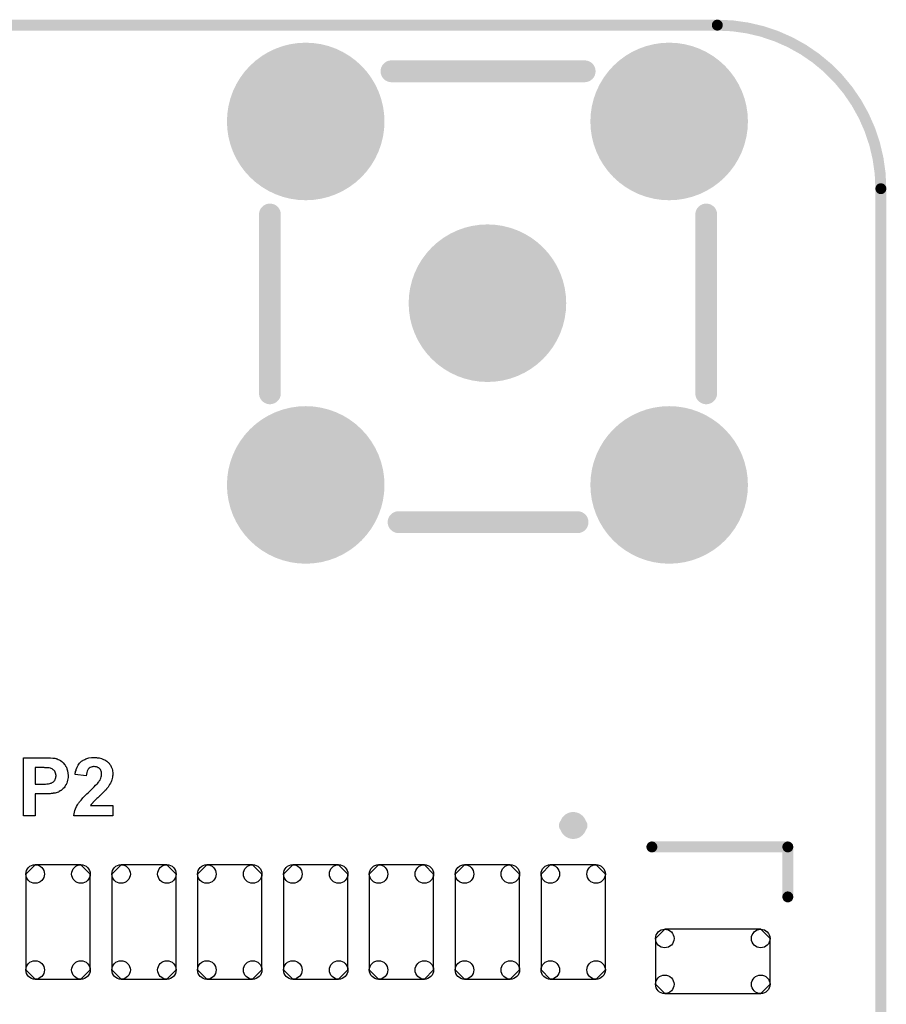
# Model space of a CAD drawing. Extents: x -0.07 to 0.95, y -0.15 to 2.1.
# Tile 14 of 14: x 0.48 to 0.95, y 1.56 to 2.1. Entities that reach past the tile are written whole.
import ezdxf

# ---------------------------------------------------------------- set-up
doc = ezdxf.new("R2010")
doc.units = 0
doc.layers.get('0').update_dxf_attribs({"linetype": 'CONTINUOUS'})
for name, color, linetype in [('gko', 6, 'CONTINUOUS'), ('gto', 2, 'CONTINUOUS'), ('gts', 1, 'CONTINUOUS')]:
    doc.layers.add(name, color=color, linetype=linetype)

# ---------------------------------------------------------------- blocks, each defined once
blk = doc.blocks.new('D97')
at = {"const_width": 0.003}
blk.add_lwpolyline([(-0.0015, 0, 1), (0.0015, 0, 1)], format="xyb", close=True, dxfattribs=at)
blk = doc.blocks.new('D96')
at = {"const_width": 0.00395}
blk.add_lwpolyline([(-0.001975, 0, 1), (0.001975, 0, 1)], format="xyb", close=True, dxfattribs=at)
blk = doc.blocks.new('D76')
at = {"const_width": 0.006}
blk.add_lwpolyline([(-0.003, 0, 1), (0.003, 0, 1)], format="xyb", close=True, dxfattribs=at)
blk = doc.blocks.new('D154')
blk.add_lwpolyline([(0.0177, -0.0264), (0.0177, 0.0264), (0.0126, 0.0315), (-0.0126, 0.0315), (-0.0177, 0.0264), (-0.0177, -0.0264), (-0.0126, -0.0315), (0.0126, -0.0315)], close=True)
for centre in [(-0.0126, 0.0264), (0.0126, 0.0264), (-0.0126, -0.0264), (0.0126, -0.0264)]:
    blk.add_circle(centre, 0.0051)
blk = doc.blocks.new('D155')
blk.add_lwpolyline([(-0.0264, -0.0177), (0.0264, -0.0177), (0.0315, -0.0126), (0.0315, 0.0126), (0.0264, 0.0177), (-0.0264, 0.0177), (-0.0315, 0.0126), (-0.0315, -0.0126)], close=True)
for centre in [(-0.0264, 0.0126), (0.0264, 0.0126), (-0.0264, -0.0126), (0.0264, -0.0126)]:
    blk.add_circle(centre, 0.0051)
blk = doc.blocks.new('D108')
at = {"const_width": 0.04335}
blk.add_lwpolyline([(-0.021675, 0, 1), (0.021675, 0, 1)], format="xyb", close=True, dxfattribs=at)

msp = doc.modelspace()

# ---------------------------------------------------------------- linework, layer by layer
at = {"layer": 'gko', "color": 6, "const_width": 0.006}
for points in [[(0.04, 2.1), (0.86, 2.1)], [(0.95, 2.01), (0.95, 2.01)], [(0.95, 2.01), (0.95, 2.01)], [(0.95, -0.05), (0.95, 2.01)]]:
    msp.add_lwpolyline(points, dxfattribs=at)
msp.add_lwpolyline([(0.95, 2.01, 0.414214), (0.86, 2.1)], format="xyb", dxfattribs=at)
at = {"layer": 'gto', "color": 2}
for points, const_width in [([(0.6807, 2.0746), (0.787, 2.0746)], 0.012), ([(0.6138, 1.8974), (0.6138, 1.9958)], 0.012), ([(0.8539, 1.8974), (0.8539, 1.9958)], 0.012), ([(0.6846, 1.8265), (0.7831, 1.8265)], 0.012), ([(0.7768, 1.6596), (0.7768, 1.6596)], 0.007), ([(0.7846, 1.6596), (0.7846, 1.6596)], 0.007), ([(0.7846, 1.6596), (0.7846, 1.6596)], 0.007), ([(0.824, 1.6478), (0.8988, 1.6478)], 0.006), ([(0.8988, 1.6203), (0.8988, 1.6478)], 0.006)]:
    msp.add_lwpolyline(points, dxfattribs=dict(at, const_width=const_width))
for points in [[(0.4905, 1.6968), (0.4917, 1.6968), (0.493, 1.6968), (0.4943, 1.6967), (0.4949, 1.6966), (0.4954, 1.6966), (0.4959, 1.6965), (0.4962, 1.6964), (0.4963, 1.6964), (0.4964, 1.6963), (0.4965, 1.6963), (0.4967, 1.6962), (0.4972, 1.696), (0.4979, 1.6957), (0.4986, 1.6953), (0.4993, 1.6948), (0.5001, 1.6941), (0.5008, 1.6932), (0.5008, 1.6932), (0.5009, 1.6932), (0.501, 1.693), (0.5011, 1.6928), (0.5013, 1.6925), (0.5014, 1.6923), (0.5016, 1.6919), (0.5018, 1.6916), (0.5021, 1.6907), (0.5024, 1.6896), (0.5026, 1.6884), (0.5027, 1.6871), (0.5027, 1.687), (0.5027, 1.6869), (0.5027, 1.6868), (0.5027, 1.6865), (0.5027, 1.6863), (0.5027, 1.686), (0.5026, 1.6853), (0.5024, 1.6846), (0.5023, 1.6837), (0.502, 1.6828), (0.5016, 1.6821), (0.5016, 1.682), (0.5014, 1.6817), (0.5012, 1.6814), (0.5009, 1.6809), (0.5005, 1.6804), (0.5, 1.6799), (0.4995, 1.6794), (0.4989, 1.6789), (0.4988, 1.6789), (0.4986, 1.6787), (0.4983, 1.6786), (0.4979, 1.6783), (0.4974, 1.678), (0.4968, 1.6778), (0.4962, 1.6776), (0.4956, 1.6774), (0.4955, 1.6774), (0.4953, 1.6774), (0.4951, 1.6774), (0.4949, 1.6773), (0.4946, 1.6773), (0.4943, 1.6772), (0.4938, 1.6772), (0.4934, 1.6772), (0.4929, 1.6771), (0.4924, 1.6771), (0.4918, 1.677), (0.4911, 1.677), (0.4904, 1.677), (0.4847, 1.677), (0.4847, 1.6649), (0.4782, 1.6649), (0.4782, 1.6969), (0.49, 1.6969), (0.4905, 1.6968)], [(0.518, 1.697), (0.5184, 1.697), (0.5188, 1.6969), (0.5193, 1.6968), (0.5199, 1.6968), (0.5211, 1.6964), (0.5223, 1.696), (0.5229, 1.6957), (0.5235, 1.6954), (0.5241, 1.695), (0.5246, 1.6945), (0.5247, 1.6944), (0.5248, 1.6944), (0.5248, 1.6942), (0.525, 1.694), (0.5253, 1.6938), (0.5255, 1.6935), (0.5257, 1.6932), (0.526, 1.6927), (0.5265, 1.6918), (0.5269, 1.6907), (0.5271, 1.6901), (0.5272, 1.6895), (0.5273, 1.6888), (0.5273, 1.6881), (0.5273, 1.688), (0.5273, 1.6877), (0.5273, 1.6873), (0.5272, 1.6868), (0.5272, 1.6862), (0.527, 1.6855), (0.5268, 1.6847), (0.5266, 1.684), (0.5265, 1.6839), (0.5264, 1.6837), (0.5262, 1.6833), (0.526, 1.6828), (0.5256, 1.6822), (0.5252, 1.6815), (0.5247, 1.6807), (0.5241, 1.6799), (0.5241, 1.6799), (0.5239, 1.6797), (0.5236, 1.6793), (0.5232, 1.6789), (0.5226, 1.6783), (0.5219, 1.6776), (0.5211, 1.6768), (0.5201, 1.6758), (0.52, 1.6758), (0.5199, 1.6757), (0.5198, 1.6756), (0.5196, 1.6754), (0.5191, 1.6749), (0.5185, 1.6744), (0.5179, 1.6738), (0.5173, 1.6732), (0.5168, 1.6727), (0.5166, 1.6725), (0.5164, 1.6723), (0.5163, 1.6722), (0.5163, 1.6721), (0.5161, 1.6719), (0.5159, 1.6717), (0.5155, 1.6712), (0.5151, 1.6706), (0.5273, 1.6706), (0.5273, 1.6649), (0.5059, 1.6649), (0.5059, 1.665), (0.5059, 1.6651), (0.5059, 1.6652), (0.5059, 1.6655), (0.506, 1.6658), (0.506, 1.6661), (0.5062, 1.6669), (0.5065, 1.6678), (0.5069, 1.6688), (0.5073, 1.67), (0.5079, 1.671), (0.5079, 1.6711), (0.508, 1.6712), (0.5081, 1.6713), (0.5083, 1.6715), (0.5085, 1.6719), (0.5088, 1.6722), (0.5091, 1.6726), (0.5095, 1.6731), (0.5099, 1.6736), (0.5104, 1.6742), (0.5109, 1.6748), (0.5116, 1.6755), (0.5123, 1.6762), (0.5131, 1.677), (0.5139, 1.6778), (0.5148, 1.6787), (0.5149, 1.6787), (0.515, 1.6789), (0.5152, 1.6791), (0.5155, 1.6793), (0.5158, 1.6796), (0.5162, 1.68), (0.517, 1.6808), (0.5179, 1.6817), (0.5187, 1.6826), (0.5191, 1.6829), (0.5194, 1.6834), (0.5197, 1.6837), (0.5199, 1.684), (0.5199, 1.684), (0.5201, 1.6843), (0.5203, 1.6846), (0.5205, 1.6852), (0.5208, 1.6857), (0.521, 1.6864), (0.5211, 1.687), (0.5212, 1.6877), (0.5212, 1.6877), (0.5212, 1.6878), (0.5212, 1.688), (0.5211, 1.6884), (0.5211, 1.6889), (0.5209, 1.6894), (0.5207, 1.6899), (0.5205, 1.6904), (0.5201, 1.6909), (0.52, 1.6909), (0.5199, 1.6911), (0.5196, 1.6913), (0.5193, 1.6914), (0.5188, 1.6916), (0.5183, 1.6918), (0.5177, 1.6919), (0.517, 1.692), (0.5167, 1.692), (0.5163, 1.6919), (0.5159, 1.6919), (0.5154, 1.6917), (0.5149, 1.6915), (0.5144, 1.6912), (0.5139, 1.6908), (0.5139, 1.6908), (0.5138, 1.6906), (0.5136, 1.6903), (0.5134, 1.6899), (0.5132, 1.6894), (0.513, 1.6887), (0.5128, 1.6879), (0.5127, 1.687), (0.5066, 1.6876), (0.5066, 1.6877), (0.5066, 1.6878), (0.5066, 1.6881), (0.5067, 1.6884), (0.5068, 1.6889), (0.5069, 1.6893), (0.5071, 1.6898), (0.5072, 1.6904), (0.5077, 1.6916), (0.5082, 1.6928), (0.5086, 1.6934), (0.509, 1.6939), (0.5095, 1.6944), (0.51, 1.6949), (0.51, 1.6949), (0.5101, 1.695), (0.5102, 1.695), (0.5105, 1.6952), (0.5108, 1.6954), (0.5111, 1.6956), (0.5115, 1.6958), (0.512, 1.696), (0.5125, 1.6962), (0.513, 1.6964), (0.5142, 1.6968), (0.5157, 1.697), (0.5164, 1.697), (0.5172, 1.6971), (0.5176, 1.6971), (0.518, 1.697)], [(0.4895, 1.6915), (0.4847, 1.6915), (0.4847, 1.6824), (0.4891, 1.6824), (0.4895, 1.6824), (0.4903, 1.6824), (0.4911, 1.6825), (0.492, 1.6826), (0.4927, 1.6827), (0.493, 1.6828), (0.4933, 1.6828), (0.4933, 1.6829), (0.4935, 1.6829), (0.4938, 1.6831), (0.494, 1.6832), (0.4944, 1.6834), (0.4947, 1.6837), (0.495, 1.684), (0.4953, 1.6844), (0.4954, 1.6845), (0.4955, 1.6846), (0.4956, 1.6848), (0.4957, 1.6852), (0.4958, 1.6855), (0.496, 1.6859), (0.496, 1.6864), (0.4961, 1.6869), (0.4961, 1.687), (0.4961, 1.6872), (0.496, 1.6875), (0.4959, 1.6879), (0.4958, 1.6884), (0.4956, 1.6889), (0.4954, 1.6894), (0.495, 1.6898), (0.495, 1.6899), (0.4948, 1.69), (0.4946, 1.6902), (0.4943, 1.6904), (0.4939, 1.6907), (0.4935, 1.6909), (0.493, 1.6911), (0.4924, 1.6913), (0.4924, 1.6913), (0.4922, 1.6913), (0.4919, 1.6913), (0.4914, 1.6914), (0.4908, 1.6914), (0.4904, 1.6914), (0.49, 1.6914), (0.4895, 1.6915)]]:
    msp.add_lwpolyline(points, dxfattribs=at)
at = {"layer": 'gto', "color": 2, "const_width": 0.007}
for points in [[(0.7846, 1.6596, 1), (0.7768, 1.6596)], [(0.7768, 1.6596, 1), (0.7846, 1.6596)]]:
    msp.add_lwpolyline(points, format="xyb", dxfattribs=at)

# ---------------------------------------------------------------- block references
at = {"layer": 'gko'}
for p in [(0.86, 2.1), (0.86, 2.1), (0.95, 2.01), (0.95, 2.01), (0.95, 2.01), (0.95, 2.01)]:
    msp.add_blockref('D97', p, dxfattribs=at)
at = {"layer": 'gto'}
for name, p in [('D76', (0.6807, 2.0746)), ('D76', (0.787, 2.0746)), ('D76', (0.6138, 1.9958)), ('D76', (0.8539, 1.9958)), ('D76', (0.6138, 1.8974)), ('D76', (0.8539, 1.8974)), ('D76', (0.6846, 1.8265)), ('D76', (0.7831, 1.8265)), ('D96', (0.7768, 1.6596)), ('D96', (0.7768, 1.6596)), ('D96', (0.7846, 1.6596)), ('D96', (0.7846, 1.6596)), ('D96', (0.7846, 1.6596)), ('D96', (0.7846, 1.6596)), ('D97', (0.824, 1.6478)), ('D97', (0.8988, 1.6478)), ('D97', (0.8988, 1.6478)), ('D97', (0.8988, 1.6203))]:
    msp.add_blockref(name, p, dxfattribs=at)
at = {"layer": 'gts'}
for name, p in [('D108', (0.6335, 2.047)), ('D108', (0.8335, 2.047)), ('D108', (0.7335, 1.947)), ('D108', (0.6335, 1.847)), ('D108', (0.8335, 1.847)), ('D154', (0.4972, 1.6065)), ('D154', (0.5445, 1.6065)), ('D154', (0.5917, 1.6065)), ('D154', (0.639, 1.6065)), ('D154', (0.6862, 1.6065)), ('D154', (0.7335, 1.6065)), ('D154', (0.7807, 1.6065)), ('D155', (0.8575, 1.5848))]:
    msp.add_blockref(name, p, dxfattribs=at)

doc.saveas('drawing.dxf')
